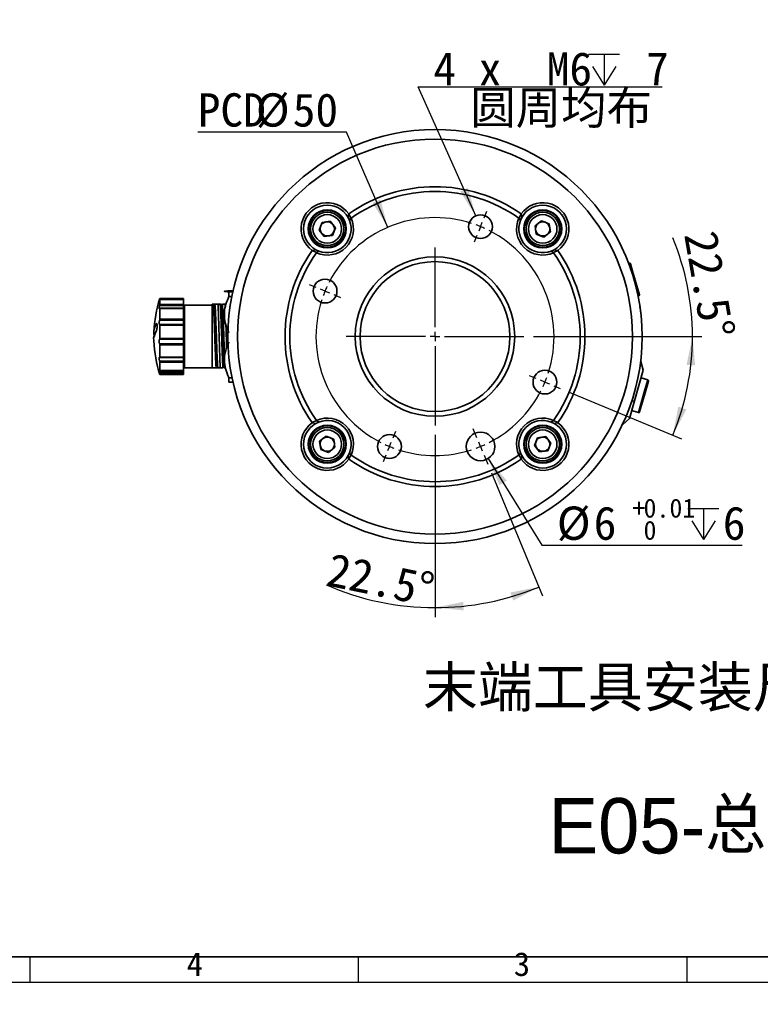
# Model space of a CAD drawing. Header units: millimetres. Extents: x 0 to 297, y 0 to 209.
# Tile 36 of 38: x 158 to 236, y 0 to 103. Entities that reach past the tile are written whole.
import ezdxf

# ---------------------------------------------------------------- set-up
doc = ezdxf.new("R2010")
doc.units = ezdxf.units.MM
doc.layers.add('图层0', color=7, linetype='Continuous')
doc.layers.add('细实线', color=7, linetype='Continuous')
doc.layers.add('粗实线', color=7, linetype='Continuous', lineweight=50)
doc.styles.add('SLDTEXTSTYLE0', font='SIMSUN.TTC')
doc.styles.add('SLDTEXTSTYLE3', font='仿宋_GB2312')
doc.styles.add('SLDTEXTSTYLE4', font='Algerian', dxfattribs={"bigfont": 'bigfont'})
doc.styles.add('SLDTEXTSTYLE5', font='SIMSUN.TTC', dxfattribs={"bigfont": 'bigfont'})
doc.styles.add('SLDTEXTSTYLE6', font='仿宋_GB2312', dxfattribs={"bigfont": 'bigfont'})
doc.dimstyles.new('SLDDIMSTYLE10', dxfattribs={"dimtxt": 3.5, "dimasz": 3, "dimexe": 0, "dimexo": 0.0625, "dimgap": 0.875, "dimtad": 0, "dimtih": 1, "dimtoh": 1, "dimdec": 6, "dimlfac": 2, "dimrnd": 1e-09, "dimzin": 12, "dimdsep": 46, "dimtxsty": 'SLDTEXTSTYLE0', "dimblk1": 'NONE', "dimblk2": 'NONE', "dimsah": 1, "dimcen": 0, "dimadec": 0, "dimazin": 3, "dimtfac": 1, "dimtmove": 0, "dimatfit": 3, "dimldrblk": 'NONE', "dimfxl": 0, "dimfrac": 2, "dimtolj": 1, "dimtzin": 12, "dimarcsym": 0})
doc.dimstyles.new('SLDDIMSTYLE11', dxfattribs={"dimtxt": 3.5, "dimasz": 3, "dimexe": 0, "dimexo": 0.0625, "dimgap": 0.875, "dimtad": 2, "dimdec": 4, "dimlfac": 2, "dimzin": 12, "dimdsep": 46, "dimtxsty": 'SLDTEXTSTYLE0', "dimsah": 1, "dimcen": 0.09, "dimadec": 1, "dimazin": 3, "dimtfac": 1, "dimtdec": 1, "dimtofl": 0, "dimtmove": 0, "dimatfit": 3, "dimfxl": 0, "dimfrac": 2, "dimtolj": 1, "dimtzin": 12, "dimarcsym": 0})
doc.dimstyles.new('SLDDIMSTYLE12', dxfattribs={"dimtxt": 3.5, "dimasz": 3, "dimexe": 0, "dimexo": 0.0625, "dimgap": 0.875, "dimtad": 2, "dimdec": 4, "dimlfac": 2, "dimzin": 12, "dimdsep": 46, "dimtxsty": 'SLDTEXTSTYLE0', "dimsah": 1, "dimcen": 0.09, "dimadec": 1, "dimazin": 3, "dimtfac": 1, "dimtdec": 1, "dimtofl": 0, "dimtmove": 0, "dimatfit": 3, "dimfxl": 0, "dimfrac": 2, "dimtolj": 1, "dimtzin": 12, "dimarcsym": 0})
doc.dimstyles.new('SLDDIMSTYLE13', dxfattribs={"dimtxt": 3.5, "dimasz": 3, "dimexe": 0, "dimexo": 0.0625, "dimgap": 0.875, "dimtad": 0, "dimtih": 1, "dimtoh": 1, "dimlfac": 2, "dimrnd": 1e-09, "dimzin": 12, "dimdsep": 46, "dimtxsty": 'SLDTEXTSTYLE0', "dimblk1": 'NONE', "dimblk2": 'NONE', "dimsah": 1, "dimcen": 0, "dimadec": 0, "dimazin": 3, "dimtol": 1, "dimtp": 0.01, "dimtfac": 1, "dimtmove": 0, "dimatfit": 3, "dimldrblk": 'NONE', "dimfxl": 0, "dimfrac": 2, "dimtolj": 1, "dimarcsym": 0})
doc.dimstyles.new('SLDDIMSTYLE4', dxfattribs={"dimtxt": 3.5, "dimasz": 3, "dimexe": 0, "dimexo": 0.0625, "dimgap": 0.875, "dimtad": 0, "dimtih": 1, "dimtoh": 1, "dimlfac": 3, "dimrnd": 1e-09, "dimzin": 12, "dimdsep": 46, "dimtxsty": 'SLDTEXTSTYLE0', "dimblk1": 'NONE', "dimblk2": 'NONE', "dimsah": 1, "dimcen": 0, "dimadec": 0, "dimazin": 3, "dimtol": 1, "dimtp": 0.03, "dimtfac": 1, "dimtmove": 0, "dimatfit": 3, "dimldrblk": 'NONE', "dimfxl": 0, "dimfrac": 2, "dimtolj": 1, "dimarcsym": 0})
doc.dimstyles.new('SLDDIMSTYLE8', dxfattribs={"dimtxt": 3.5, "dimasz": 3, "dimexe": 0, "dimexo": 0.0625, "dimgap": 0.875, "dimtad": 0, "dimtih": 1, "dimtoh": 1, "dimlfac": 3, "dimrnd": 1e-09, "dimzin": 12, "dimdsep": 46, "dimtxsty": 'SLDTEXTSTYLE0', "dimblk1": 'NONE', "dimblk2": 'NONE', "dimsah": 1, "dimcen": 0, "dimadec": 0, "dimazin": 3, "dimtfac": 1, "dimtmove": 0, "dimatfit": 3, "dimldrblk": 'NONE', "dimfxl": 0, "dimfrac": 2, "dimtolj": 1, "dimtzin": 12, "dimarcsym": 0})
doc.dimstyles.new('SLDDIMSTYLE9', dxfattribs={"dimtxt": 3.5, "dimasz": 3, "dimexe": 0, "dimexo": 0.0625, "dimgap": 0.875, "dimtad": 0, "dimtih": 1, "dimtoh": 1, "dimlfac": 2, "dimrnd": 1e-09, "dimzin": 12, "dimdsep": 46, "dimtxsty": 'SLDTEXTSTYLE0', "dimblk1": 'NONE', "dimblk2": 'NONE', "dimsah": 1, "dimcen": 0, "dimadec": 0, "dimazin": 3, "dimtfac": 1, "dimtmove": 0, "dimatfit": 3, "dimldrblk": 'NONE', "dimfxl": 0, "dimfrac": 2, "dimtolj": 1, "dimtzin": 12, "dimarcsym": 0})

# ---------------------------------------------------------------- blocks, each defined once
blk = doc.blocks.new('SW_SYMBOL_HOLE_DEPTH')
at = {"layer": '图层0', "color": 0}
for p, q in [((0, 875), (800, 875)), ((400, 875), (400, 75)), ((100, 555), (400, 75)), ((700, 555), (400, 75))]:
    blk.add_line(p, q, dxfattribs=at)
blk = doc.blocks.new('_D_19')
at = {"layer": '图层0'}
blk.add_line((194.2, 127.56), (173.14, 127.56), dxfattribs=at)
at = {"layer": '图层0', "xscale": 0.004072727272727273, "yscale": 0.004072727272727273, "zscale": 0.004072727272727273}
blk.add_blockref('SW_SYMBOL_HOLE_DEPTH', (186.91, 127.84), dxfattribs=at)
at = {"layer": '图层0', "attachment_point": 1, "style": 'SLDTEXTSTYLE0'}
for s, insert, char_height in [('0.03', (182.25, 132.46), 2), ('%%c', (173.14, 131.63), 3.5), ('4', (177.01, 131.63), 3.5), ('+', (181.09, 132.46), 2), ('6', (190.57, 131.63), 3.5), ('0', (182.25, 130.13), 2)]:
    blk.add_mtext(s, dxfattribs=dict(at, insert=insert, char_height=char_height))
blk = doc.blocks.new('_None')
blk = doc.blocks.new('_D_23')
at = {"layer": '图层0'}
blk.add_line((235.95, 182.98), (261.78, 182.98), dxfattribs=at)
at = {"layer": '图层0', "char_height": 3.5, "attachment_point": 1}
for s, insert, style in [(' 贯穿', (251.6, 186.05), 'SLDTEXTSTYLE5'), ('6-', (237.54, 186.05), 'SLDTEXTSTYLE0'), ('%%c', (241.62, 186.05), 'SLDTEXTSTYLE0'), ('6.6', (245.49, 186.05), 'SLDTEXTSTYLE0'), ('圆周均布', (241.51, 181.98), 'SLDTEXTSTYLE5')]:
    blk.add_mtext(s, dxfattribs=dict(at, insert=insert, style=style))
blk = doc.blocks.new('_D_24')
at = {"layer": '图层0'}
blk.add_line((192.52, 91.66), (176.88, 91.66), dxfattribs=at)
at = {"layer": '图层0', "char_height": 3.5, "attachment_point": 1, "style": 'SLDTEXTSTYLE0'}
for s, insert in [('PCD', (176.88, 95.73)), ('%%c', (182.99, 95.73)), ('50', (186.86, 95.73))]:
    blk.add_mtext(s, dxfattribs=dict(at, insert=insert))
blk = doc.blocks.new('_D_25')
at = {"layer": '图层0'}
blk.add_line((200.04, 96.41), (225.67, 96.41), dxfattribs=at)
at = {"layer": '图层0', "xscale": 0.004072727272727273, "yscale": 0.004072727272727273, "zscale": 0.004072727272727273}
blk.add_blockref('SW_SYMBOL_HOLE_DEPTH', (217.93, 96.27), dxfattribs=at)
at = {"layer": '图层0', "char_height": 3.5, "attachment_point": 1}
for s, insert, style in [('4 x  M6 ', (201.63, 100.05), 'SLDTEXTSTYLE0'), (' 7', (221.59, 100.05), 'SLDTEXTSTYLE0'), ('圆周均布', (205.5, 95.98), 'SLDTEXTSTYLE5')]:
    blk.add_mtext(s, dxfattribs=dict(at, insert=insert, style=style))
blk = doc.blocks.new('_D_26')
at = {"layer": '图层0'}
for p, q in [((212.14, 70.16), (229.84, 70.16)), ((215.89, 64.33), (227.7, 59.43))]:
    blk.add_line(p, q, dxfattribs=at)
for start, end in [(0, 22.5532), (337.5, 0)]:
    blk.add_arc((201.8, 70.16), 27.04, start, end, dxfattribs=at)
for points in [[(228.84, 70.16), (228.22, 67.19), (229.12, 67.14)], [(226.78, 59.82), (228.2, 62.5), (227.35, 62.8)]]:
    blk.add_solid(points, dxfattribs=at)
at = {"layer": '图层0', "insert": (231.41, 81.49), "char_height": 3.5, "attachment_point": 1, "rotation": 279.8195, "style": 'SLDTEXTSTYLE0'}
blk.add_mtext('22.5°', dxfattribs=at)
blk = doc.blocks.new('_D_27')
at = {"layer": '图层0'}
for p, q in [((201.8, 59.83), (201.8, 40.69)), ((207.73, 55.84), (213.08, 42.93))]:
    blk.add_line(p, q, dxfattribs=at)
for start, end in [(246.3511, 270), (270, 292.5)]:
    blk.add_arc((201.8, 70.16), 28.48, start, end, dxfattribs=at)
for points in [[(212.7, 43.85), (209.72, 43.28), (210.02, 42.43)], [(201.8, 41.69), (204.82, 41.39), (204.77, 42.29)]]:
    blk.add_solid(points, dxfattribs=at)
at = {"layer": '图层0', "insert": (190.93, 47.47), "char_height": 3.5, "attachment_point": 1, "rotation": 348.4611, "style": 'SLDTEXTSTYLE0'}
blk.add_mtext('22.5°', dxfattribs=at)
blk = doc.blocks.new('_D_28')
at = {"layer": '图层0'}
blk.add_line((213.01, 48.24), (234.06, 48.24), dxfattribs=at)
at = {"layer": '图层0', "xscale": 0.004072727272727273, "yscale": 0.004072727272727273, "zscale": 0.004072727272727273}
blk.add_blockref('SW_SYMBOL_HOLE_DEPTH', (228.36, 48.53), dxfattribs=at)
at = {"layer": '图层0', "attachment_point": 1, "style": 'SLDTEXTSTYLE0'}
for s, insert, char_height in [('+', (222.54, 53.14), 2), ('0.01', (223.7, 53.14), 2), ('%%c', (214.6, 52.31), 3.5), ('6', (218.47, 52.31), 3.5), ('6', (232.03, 52.31), 3.5), ('0', (223.7, 50.81), 2)]:
    blk.add_mtext(s, dxfattribs=dict(at, insert=insert, char_height=char_height))
blk = doc.blocks.new('SW_CENTERMARKSYMBOL_1')
at = {"layer": '图层0', "color": 0}
for p, q in [((16.71, 7.69), (17, 8.38)), ((16.33, 6.76), (16.14, 6.3)), ((16.33, 6.76), (16.52, 7.23)), ((15.95, 5.84), (15.66, 5.15)), ((11.55, -3.78), (11.55, 4.56)), ((-0.92, 0.38), (-1.62, 0.67)), ((0, 0), (-0.46, 0.19)), ((0, 0), (0.46, -0.19)), ((0.92, -0.38), (1.62, -0.67)), ((10.55, -4.78), (2.21, -4.78)), ((11.55, -4.78), (11.05, -4.78)), ((11.55, -4.78), (11.55, -4.28)), ((11.55, -4.78), (11.55, -5.28)), ((11.55, -4.78), (12.05, -4.78)), ((12.55, -4.78), (20.89, -4.78)), ((11.55, -5.78), (11.55, -14.12)), ((22.17, -9.18), (21.48, -8.9)), ((23.1, -9.57), (22.64, -9.38)), ((23.1, -9.57), (23.56, -9.76)), ((24.02, -9.95), (24.71, -10.24)), ((15.95, -15.41), (15.57, -14.48)), ((7.15, -15.41), (7.43, -14.72)), ((6.76, -16.33), (6.57, -16.79)), ((6.76, -16.33), (6.96, -15.87)), ((16.33, -16.33), (16.14, -15.87)), ((16.33, -16.33), (16.52, -16.79)), ((6.38, -17.26), (6.1, -17.95)), ((16.71, -17.26), (17.1, -18.18))]:
    blk.add_line(p, q, dxfattribs=at)
for start, end in [(72.0837, 152.9163), (67.5, 69.7918), (65.2082, 67.5), (342.0837, 62.9163), (157.5, 159.7918), (155.2082, 157.5), (162.0837, 242.9163), (337.5, 339.7918), (335.2082, 337.5), (297.0837, 332.9163), (245.2082, 247.5), (247.5, 249.7918), (290.2082, 292.5), (292.5, 294.7918), (252.0837, 287.9163)]:
    blk.add_arc((11.55, -4.78), 12.5, start, end, dxfattribs=at)

msp = doc.modelspace()

# ---------------------------------------------------------------- linework, layer by layer
at = {"color": 7, "linetype": 'Continuous', "lineweight": 35}
for p, q in [((192.74018374, 83.04912287), (192.68085167, 82.67397331)), ((192.74018374, 83.04912287), (192.75508716, 83.05958834)), ((192.75508714, 83.05958835), (192.96304093, 82.62076774)), ((210.6346668, 82.62076774), (210.84262059, 83.05958835)), ((210.84262057, 83.05958834), (210.85752399, 83.04912287)), ((210.85752399, 83.04912287), (210.91685622, 82.67397229)), ((189.62818343, 81.35365143), (189.94844156, 82.15828472)), ((189.94844156, 82.15828472), (190.80540349, 82.28324969)), ((190.80540349, 82.28324969), (191.3421073, 81.60358136)), ((192.82141823, 82.3684642), (192.68085134, 82.6739721)), ((192.96304092, 82.62076776), (192.82141887, 82.368464)), ((192.96304092, 82.62076772), (192.99004839, 82.61350003)), ((210.60765934, 82.61350003), (210.63466681, 82.62076772)), ((210.63466681, 82.62076776), (210.77628886, 82.368464)), ((210.91685639, 82.6739721), (210.7762895, 82.3684642)), ((212.30792907, 81.79887453), (212.98759739, 82.33557833)), ((212.43289404, 80.94191259), (212.30792907, 81.79887453)), ((212.98759739, 82.33557833), (213.79223068, 82.0153202)), ((213.79223068, 82.0153202), (213.91719565, 81.15835827)), ((190.16488723, 80.67398311), (189.62818343, 81.35365143)), ((191.02184917, 80.79894808), (190.16488723, 80.67398311)), ((191.3421073, 81.60358136), (191.02184917, 80.79894808)), ((213.23752733, 80.62165446), (212.43289404, 80.94191259)), ((213.91719565, 81.15835827), (213.23752733, 80.62165446)), ((189.34299402, 79.00072083), (188.90417341, 79.20867463)), ((188.90417342, 79.2086746), (188.91463889, 79.22357803)), ((189.28978845, 79.28291009), (188.91463889, 79.22357803)), ((189.28978966, 79.28291042), (189.59529756, 79.14234354)), ((189.342994, 79.00072084), (189.59529776, 79.14234289)), ((189.35026173, 78.97371338), (189.34299404, 79.00072084)), ((214.00240997, 79.14234289), (214.25471373, 79.00072084)), ((214.00241017, 79.14234354), (214.30791807, 79.28291042)), ((214.25471369, 79.00072084), (214.24744599, 78.97371338)), ((214.69353432, 79.20867463), (214.25471371, 79.00072083)), ((214.30791825, 79.28291025), (214.68306884, 79.22357803)), ((214.68306884, 79.22357803), (214.69353431, 79.2086746)), ((222.09606054, 77.9807288), (222.09603491, 77.98072145)), ((222.2078032, 77.87661519), (222.14286788, 77.85799529)), ((222.3314931, 77.80805275), (222.55621814, 77.02434341)), ((222.55621814, 77.02434341), (223.26176918, 74.56379453)), ((222.62877514, 76.42409614), (222.62876281, 76.4240926)), ((180.58416969, 74.96070558), (180.14885386, 74.96070558)), ((180.14885386, 74.8669048), (180.56318281, 74.8669048)), ((180.14885386, 74.8669048), (180.14885386, 74.35883351)), ((175.39885386, 74.08050947), (172.87634216, 74.08050947)), ((175.39885386, 74.07365501), (172.89780787, 74.07365501)), ((175.39885386, 74.1649079), (172.89885386, 74.1649079)), ((172.89885386, 74.16051772), (172.89885386, 74.1649079)), ((172.89885386, 74.16051772), (175.39885386, 74.16051772)), ((172.89885386, 73.5315297), (172.89885386, 74.0713152)), ((175.39885386, 74.0713152), (172.89885386, 74.0713152)), ((172.89885386, 73.5315297), (175.39885386, 73.5315297)), ((175.39885386, 74.16051772), (175.39885386, 74.1649079)), ((175.39885386, 74.16051772), (175.39885386, 74.08050947)), ((175.39885386, 74.07365501), (175.39885386, 74.08050947)), ((175.39885386, 74.07365501), (175.39885386, 74.0713152)), ((175.39885386, 73.5315297), (175.39885386, 74.0713152)), ((175.39885386, 73.5315297), (175.39885386, 73.41558066)), ((178.39885386, 73.4649079), (175.49885386, 73.4649079)), ((175.49885386, 73.4649079), (175.49885386, 66.8649079)), ((178.39885386, 73.5649079), (178.50988136, 73.5649079)), ((178.50988136, 73.5649079), (178.68253109, 73.5649079)), ((179.31766898, 73.5649079), (179.37473569, 73.5649079)), ((179.75882951, 73.56490761), (179.77329258, 73.26128877)), ((180.45702901, 74.35883351), (180.14885386, 74.35883351)), ((223.12827143, 74.42148472), (223.19320674, 74.44010463)), ((175.39885386, 73.41558066), (172.87634216, 73.41558066)), ((175.39885386, 73.14402139), (172.89083746, 73.14402139)), ((172.89885386, 72.00045808), (172.89885386, 73.11784482)), ((175.39885386, 73.11784482), (172.89885386, 73.11784482)), ((175.39885386, 73.14402139), (175.39885386, 73.41558066)), ((175.39885386, 73.14402139), (175.39885386, 73.11784482)), ((175.39885386, 72.00045808), (175.39885386, 73.11784482)), ((175.49885386, 73.0399079), (175.39885386, 73.0399079)), ((175.47385386, 73.1649079), (175.47385386, 73.04804299)), ((175.47385386, 73.04804299), (175.49885386, 73.04804299)), ((178.40223938, 73.0399079), (178.39885386, 73.0399079)), ((175.39885386, 71.87963671), (172.87634216, 71.87963671)), ((175.39885386, 71.44293164), (172.87795212, 71.44293164)), ((172.89885386, 72.00045808), (175.39885386, 72.00045808)), ((175.39885386, 72.00045808), (175.39885386, 71.87963671)), ((175.39885386, 71.44293164), (175.39885386, 71.87963671)), ((175.39885386, 71.44293164), (175.39885386, 71.37313738)), ((172.89885386, 69.97755228), (172.89885386, 71.37313738)), ((175.39885386, 71.37313738), (172.89885386, 71.37313738)), ((175.39885386, 69.97755228), (175.39885386, 71.37313738)), ((175.47385386, 71.33710128), (175.49885386, 71.327333)), ((175.39885386, 69.88423256), (172.87634216, 69.88423256)), ((172.87634216, 69.41562914), (175.39885386, 69.41562914)), ((172.89885386, 69.97755228), (175.39885386, 69.97755228)), ((175.39885386, 69.97755228), (175.39885386, 69.88423256)), ((175.39885386, 69.41562914), (175.39885386, 69.88423256)), ((175.39885386, 69.41562914), (175.39885386, 69.30468582)), ((172.89885386, 68.00484826), (172.89885386, 69.30468582)), ((175.39885386, 69.30468582), (172.89885386, 69.30468582)), ((175.39885386, 68.00484826), (175.39885386, 69.30468582)), ((172.87634216, 67.58927427), (175.39885386, 67.58927427)), ((172.88510737, 67.95884975), (175.39885386, 67.95884975)), ((172.89885386, 68.00484826), (175.39885386, 68.00484826)), ((172.89885386, 66.61093048), (172.89885386, 67.46673008)), ((175.39885386, 67.46673008), (172.89885386, 67.46673008)), ((175.39885386, 68.00484826), (175.39885386, 67.95884975)), ((175.39885386, 67.58927427), (175.39885386, 67.95884975)), ((175.39885386, 67.58927427), (175.39885386, 67.46673008)), ((175.39885386, 66.61093048), (175.39885386, 67.46673008)), ((175.39885386, 67.2899079), (175.49885386, 67.2899079)), ((175.47385386, 67.2899079), (175.47385386, 67.18312752)), ((178.39885386, 67.2899079), (178.45046167, 67.2899079)), ((223.4169292, 67.5550576), (223.37234117, 67.39956065)), ((223.4169292, 67.5550576), (223.39254796, 67.56204881)), ((223.67705017, 66.64822956), (223.4169292, 67.5550576)), ((172.87634216, 66.45305835), (175.39885386, 66.45305835)), ((172.89514278, 66.59977991), (175.39885386, 66.59977991)), ((172.89885386, 66.61093048), (175.39885386, 66.61093048)), ((172.89885386, 66.1649079), (172.89885386, 66.3517489)), ((175.39885386, 66.3517489), (172.89885386, 66.3517489)), ((175.39885386, 66.61093048), (175.39885386, 66.59977991)), ((175.39885386, 66.45305835), (175.39885386, 66.59977991)), ((175.39885386, 66.45305835), (175.39885386, 66.3517489)), ((175.39885386, 66.1649079), (175.39885386, 66.3517489)), ((175.49885386, 66.8649079), (178.39885386, 66.8649079)), ((178.81573118, 66.8649079), (178.39885386, 66.8649079)), ((178.98838091, 66.8649079), (178.81573118, 66.8649079)), ((179.68059768, 66.86490734), (179.62351453, 66.86490734)), ((223.67705017, 66.64822956), (222.7486816, 63.4106236)), ((172.89885386, 66.1649079), (175.39885386, 66.1649079)), ((180.14885386, 65.84061585), (180.48306164, 65.84061585)), ((180.14885386, 65.84061585), (180.14885386, 65.36911021)), ((180.58416969, 65.36911021), (180.14885386, 65.36911021)), ((223.16187995, 66.07967334), (223.16175736, 66.07970849)), ((224.15446844, 65.61407381), (223.43931295, 65.81914135)), ((224.22303087, 65.49038391), (223.87004033, 64.25935958)), ((223.87004033, 64.25935958), (223.2927548, 62.24612568)), ((222.7486816, 63.4106236), (222.21617218, 61.55354258)), ((222.08853872, 62.32965497), (222.08869746, 62.32960945)), ((222.4539094, 62.38263079), (223.16906489, 62.17756325)), ((188.90417341, 61.12114117), (189.34299402, 61.32909496)), ((188.91463889, 61.10623777), (188.90417342, 61.12114119)), ((189.28978845, 61.0469057), (188.91463889, 61.10623777)), ((189.59529756, 61.18747226), (189.28978966, 61.04690537)), ((189.59529811, 61.18747271), (189.342994, 61.32909495)), ((189.34299404, 61.32909495), (189.35026173, 61.35610242)), ((214.00240962, 61.18747271), (214.25471373, 61.32909495)), ((214.30791807, 61.04690537), (214.00241017, 61.18747226)), ((214.24744599, 61.35610242), (214.25471369, 61.32909495)), ((214.25471371, 61.32909496), (214.69353432, 61.12114117)), ((214.68306884, 61.10623777), (214.30791928, 61.0469057)), ((214.69353431, 61.12114119), (214.68306884, 61.10623777)), ((221.51503145, 60.9223519), (222.21617218, 61.55354258)), ((221.55961948, 61.07784885), (221.51503145, 60.9223519)), ((221.4906502, 60.92934311), (221.51503145, 60.9223519)), ((189.68051208, 59.17145753), (190.3601804, 59.70816133)), ((189.80547704, 58.31449559), (189.68051208, 59.17145753)), ((190.3601804, 59.70816133), (191.16481369, 59.3879032)), ((191.16481369, 59.3879032), (191.28977865, 58.53094127)), ((212.25560043, 58.72623443), (212.57585856, 59.53086772)), ((212.57585856, 59.53086772), (213.43282049, 59.65583269)), ((213.43282049, 59.65583269), (213.9695243, 58.97616437)), ((213.9695243, 58.97616437), (213.64926617, 58.17153108)), ((190.61011033, 57.99423746), (189.80547704, 58.31449559)), ((191.28977865, 58.53094127), (190.61011033, 57.99423746)), ((192.68085134, 57.65584369), (192.82141823, 57.96135159)), ((192.96304092, 57.70904803), (192.82141887, 57.96135179)), ((210.77628886, 57.96135179), (210.63466681, 57.70904803)), ((210.7762895, 57.96135159), (210.91685639, 57.65584369)), ((212.79230423, 58.04656611), (212.25560043, 58.72623443)), ((213.64926617, 58.17153108), (212.79230423, 58.04656611)), ((192.74018374, 57.28069292), (192.68085151, 57.65584351)), ((192.75508716, 57.27022745), (192.74018374, 57.28069292)), ((192.96304093, 57.70904805), (192.75508714, 57.27022745)), ((192.99004839, 57.71631577), (192.96304092, 57.70904807)), ((210.63466681, 57.70904807), (210.60765934, 57.71631577)), ((210.84262059, 57.27022745), (210.6346668, 57.70904805)), ((210.85752399, 57.28069292), (210.84262057, 57.27022745)), ((210.91685622, 57.65584351), (210.85752399, 57.28069292))]:
    msp.add_line(p, q, dxfattribs=at)
at = {"color": 8, "linetype": 'Continuous', "lineweight": 35}
for p, q in [((222.44584527, 77.04646381), (222.2078032, 77.87661519)), ((222.56562071, 76.62875722), (222.44584527, 77.04646381)), ((223.19320674, 74.44010463), (222.98196421, 75.17679489)), ((172.58722195, 71.51232665), (172.5308506, 71.51232665)), ((223.78055994, 64.3100999), (224.15446844, 65.61407381)), ((223.16906489, 62.17756325), (223.78055994, 64.3100999)), ((222.7486816, 63.4106236), (222.46122755, 63.37308827))]:
    msp.add_line(p, q, dxfattribs=at)
at = {"color": 7, "linetype": 'Continuous', "lineweight": 35, "flags": 128}
msp.add_lwpolyline([(223.32114346, 73.29636024), (223.37216193, 72.92304537), (223.41553307, 72.55951085)], dxfattribs=at)
at = {"color": 7, "linetype": 'Continuous', "lineweight": 35}
for centre, radius in [((201.79885386, 70.1649079), 21.75), ((201.79885386, 70.1649079), 20.75), ((190.48514536, 81.4786164), 2), ((190.48514536, 81.4786164), 1.9330127), ((190.48514536, 81.4786164), 1.75), ((190.48514536, 81.4786164), 1.5), ((206.58239677, 81.71340205), 1.25), ((213.11256236, 81.4786164), 2), ((213.11256236, 81.4786164), 1.9330127), ((213.11256236, 81.4786164), 1.75), ((213.11256236, 81.4786164), 1.5), ((201.79885386, 70.1649079), 8.375), ((201.79885386, 70.1649079), 7.875), ((190.25035971, 74.9484508), 1.25), ((213.34734802, 65.38136499), 1.25), ((190.48514536, 58.8511994), 2), ((190.48514536, 58.8511994), 1.9330127), ((190.48514536, 58.8511994), 1.75), ((190.48514536, 58.8511994), 1.5), ((206.58239677, 58.61641374), 1.5), ((213.11256236, 58.8511994), 2), ((213.11256236, 58.8511994), 1.9330127), ((213.11256236, 58.8511994), 1.75), ((213.11256236, 58.8511994), 1.5), ((197.01531096, 58.61641374), 1.25)]:
    msp.add_circle(centre, radius, dxfattribs=at)
for centre, radius, start, end in [((201.79885386, 70.1649079), 15.75, 54.95585449, 125.0441455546), ((201.79885386, 70.1649079), 15.25, 54.7162179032, 125.2837820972), ((190.48514536, 81.4786164), 2.75, 34.8552057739, 235.1447942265), ((190.48514536, 81.4786164), 2.5, 28.5641366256, 241.4358633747), ((213.11256236, 81.4786164), 2.75, 304.8552057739, 145.1447942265), ((213.11256236, 81.4786164), 2.5, 298.5641366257, 151.4358633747), ((190.48514536, 81.4786164), 2.75, 245.6263884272, 24.3736115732), ((190.48514536, 81.4786164), 2.5, 249.1489879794, 20.851012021), ((190.48514536, 81.4786164), 0.75, 158.2965788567, 218.2965788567), ((190.48514536, 81.4786164), 0.75, 98.2965788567, 158.2965788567), ((190.48514536, 81.4786164), 0.75, 38.2965788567, 98.2965788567), ((190.48514536, 81.4786164), 0.75, 338.2965788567, 38.2965788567), ((213.11256236, 81.4786164), 2.75, 155.6263884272, 294.3736115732), ((213.11256236, 81.4786164), 2.5, 159.1489879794, 290.851012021), ((213.11256236, 81.4786164), 0.75, 128.2965788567, 188.2965788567), ((213.11256236, 81.4786164), 0.75, 68.2965788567, 128.2965788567), ((213.11256236, 81.4786164), 0.75, 8.2965788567, 68.2965788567), ((190.48514536, 81.4786164), 0.75, 218.2965788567, 278.2965788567), ((190.48514536, 81.4786164), 0.75, 278.2965788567, 338.2965788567), ((213.11256236, 81.4786164), 0.75, 188.2965788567, 248.2965788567), ((213.11256236, 81.4786164), 0.75, 248.2965788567, 308.2965788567), ((213.11256236, 81.4786164), 0.75, 308.2965788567, 8.2965788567), ((201.79885386, 70.1649079), 15.75, 144.95585449, 215.0441455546), ((201.79885386, 70.1649079), 15.25, 144.7162179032, 215.2837820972), ((201.79885386, 70.1649079), 15.25, 324.7162179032, 35.2837820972), ((201.79885386, 70.1649079), 15.75, 324.95585449, 35.0441455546), ((222.23536693, 77.78048902), 0.1, 16.0000000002, 106.0000000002), ((223.16564301, 74.5362308), 0.1, 286.0000000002, 16.0000000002), ((187.2439407, 69.78101879), 15, 163.0067360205, 176.7731042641), ((187.2439407, 70.54879701), 15, 183.2311650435, 196.9932639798), ((224.1269047, 65.51794764), 0.1, 344.0000000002, 74.0000000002), ((223.19662863, 62.27368942), 0.1, 254.0000000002, 344.0000000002), ((190.48514536, 58.8511994), 2.75, 124.8552057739, 325.1447942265), ((190.48514536, 58.8511994), 2.5, 118.5641366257, 331.4358633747), ((190.48514536, 58.8511994), 2.75, 335.6263884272, 114.3736115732), ((190.48514536, 58.8511994), 2.5, 339.1489879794, 110.8510086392), ((213.11256236, 58.8511994), 2.75, 65.6263884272, 204.3736115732), ((213.11256236, 58.8511994), 2.5, 69.1489913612, 200.851012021), ((213.11256236, 58.8511994), 2.75, 214.8552057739, 55.1447942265), ((213.11256236, 58.8511994), 2.5, 208.5641366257, 61.4358633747), ((190.48514536, 58.8511994), 0.75, 128.2965788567, 188.2965788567), ((190.48514536, 58.8511994), 0.75, 68.2965788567, 128.2965788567), ((190.48514536, 58.8511994), 0.75, 8.2965788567, 68.2965788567), ((213.11256236, 58.8511994), 0.75, 158.2965788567, 218.2965788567), ((213.11256236, 58.8511994), 0.75, 98.2965788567, 158.2965788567), ((213.11256236, 58.8511994), 0.75, 38.2965788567, 98.2965788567), ((213.11256236, 58.8511994), 0.75, 338.2965788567, 38.2965788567), ((190.48514536, 58.8511994), 0.75, 188.2965788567, 248.2965788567), ((190.48514536, 58.8511994), 0.75, 248.2965788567, 308.2965788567), ((190.48514536, 58.8511994), 0.75, 308.2965788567, 8.2965788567), ((213.11256236, 58.8511994), 0.75, 218.2965788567, 278.2965788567), ((213.11256236, 58.8511994), 0.75, 278.2965788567, 338.2965788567), ((201.79885386, 70.1649079), 15.75, 234.95585449, 305.0441455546), ((201.79885386, 70.1649079), 15.25, 234.7162179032, 305.2837820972)]:
    msp.add_arc(centre, radius, start, end, dxfattribs=at)
for points, knots in [([(215.81660867, 77.2906319), (215.8149754, 77.29880897), (215.81298407, 77.30877866), (215.81545325, 77.30319274), (215.81589723, 77.30218834)], [0, 0, 0, 0, 0.8201917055, 1, 1, 1, 1]), ([(180.14885386, 74.8669048), (180.02905035, 74.87379959), (179.78579993, 74.88779886), (179.64228487, 74.90962742), (179.71159943, 74.93135421), (179.91732544, 74.94814238), (180.09451153, 74.95775686), (180.14885386, 74.96070558)], [0, 0, 0, 0, 0.22836771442, 0.46368043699, 0.67849487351, 0.90139554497, 1, 1, 1, 1]), ([(222.97950833, 75.10883107), (222.96706578, 75.16160927), (222.946137, 75.25038391), (222.91968429, 75.35866338), (222.90208386, 75.42963594), (222.89302592, 75.46570502), (222.89179499, 75.47059702), (222.89127743, 75.47265395)], [0, 0, 0, 0, 0.2797043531, 0.4704718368, 0.6610507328, 0.8574824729, 1, 1, 1, 1]), ([(223.02332729, 74.91719449), (223.01621187, 74.94878683), (223.00552478, 74.99623731), (222.9908057, 75.06027792), (222.98327851, 75.09262784), (222.97950833, 75.10883107)], [0, 0, 0, 0, 0.4985835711, 0.748853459, 1, 1, 1, 1]), ([(172.87634216, 74.08050947), (172.87520932, 74.07665893), (172.86571797, 74.04439791), (172.84941594, 73.98711619), (172.83220188, 73.92223054), (172.827817, 73.90060152), (172.8256737, 73.89002936)], [0, 0, 0, 0, 0.0445113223, 0.3729303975, 0.6934914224, 1, 1, 1, 1]), ([(172.82598248, 73.88182731), (172.82597816, 73.88130947), (172.82594356, 73.87716635), (172.83356061, 73.89464554), (172.8483758, 73.93417894), (172.86437322, 73.98150068), (172.87422781, 74.01187031), (172.87634216, 74.01838628)], [0, 0, 0, 0, 0.0408623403, 0.3269294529, 0.617142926, 0.917855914, 1, 1, 1, 1]), ([(172.87634216, 74.08050947), (172.87956864, 74.09150795), (172.88602517, 74.11351714), (172.8934852, 74.13969181), (172.89808159, 74.15649034), (172.89861283, 74.15926073), (172.89885386, 74.16051772)], [0, 0, 0, 0, 0.2646085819, 0.5295111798, 0.786527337, 1, 1, 1, 1]), ([(172.89885386, 74.0713152), (172.89854414, 74.072646), (172.89792488, 74.07530677), (172.89310083, 74.06572499), (172.88589213, 74.04719615), (172.87961185, 74.02825011), (172.87634216, 74.01838628)], [0, 0, 0, 0, 0.2426144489, 0.485073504, 0.7319149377, 1, 1, 1, 1]), ([(172.87634216, 73.41558066), (172.87956864, 73.42679986), (172.88602517, 73.44925073), (172.8934852, 73.48376253), (172.89808159, 73.51276504), (172.89861283, 73.52567302), (172.89885386, 73.5315297)], [0, 0, 0, 0, 0.2646085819, 0.5295111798, 0.786527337, 1, 1, 1, 1]), ([(178.39885386, 73.5649079), (178.39885386, 73.44639755), (178.39885386, 73.20302718), (178.39885386, 72.43066834), (178.39885386, 71.44454849), (178.39885386, 70.34281431), (178.39885386, 69.2236749), (178.39885386, 68.18482909), (178.39885386, 67.33038921), (178.39885386, 67.01734584), (178.39885386, 66.8649079)], [0, 0, 0, 0, 0.1217386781, 0.25, 0.3782613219, 0.5, 0.6217386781, 0.75, 0.8782613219, 1, 1, 1, 1]), ([(179.00882871, 73.5649079), (178.97877686, 73.5649079), (178.89676398, 73.5649079), (178.77947724, 73.5649079), (178.71488437, 73.5649079), (178.68253109, 73.5649079)], [0, 0, 0, 0, 0.22400482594, 0.61131947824, 1, 1, 1, 1]), ([(179.23722099, 73.5649079), (179.20841637, 73.5649079), (179.16514064, 73.5649079), (179.08123467, 73.5649079), (179.03296387, 73.5649079), (179.00881636, 73.5649079)], [0, 0, 0, 0, 0.4986830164, 0.7492157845, 1, 1, 1, 1]), ([(179.00881889, 73.5649025), (179.0186967, 73.37023937), (179.03845222, 72.98091517), (179.06808596, 72.16843815), (179.09771984, 71.24801215), (179.12735314, 70.25740671), (179.15698613, 69.26114047), (179.18661975, 68.32393835), (179.21625339, 67.48519001), (179.23600915, 67.07167617), (179.245887, 66.86491995)], [0, 0, 0, 0, 0.1249996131, 0.2499979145, 0.3749966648, 0.4999985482, 0.6250018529, 0.7500028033, 0.8750018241, 1, 1, 1, 1]), ([(179.23721864, 73.56490725), (179.24951495, 73.42822731), (179.27410757, 73.15486755), (179.31099672, 72.37525677), (179.34788582, 71.40923974), (179.38477491, 70.31956372), (179.421664, 69.21528461), (179.45855308, 68.20654868), (179.49544213, 67.36102909), (179.52003489, 67.03028334), (179.53233127, 66.8649105)], [0, 0, 0, 0, 0.1250002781, 0.2500004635, 0.3750005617, 0.5000005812, 0.6250005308, 0.7500004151, 0.8750002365, 1, 1, 1, 1]), ([(179.23721963, 73.5649079), (179.24474198, 73.5649079), (179.25485511, 73.5649079), (179.28405934, 73.5649079), (179.30173694, 73.5649079), (179.310953, 73.5649079), (179.31546779, 73.5649079), (179.31766898, 73.5649079)], [0, 0, 0, 0, 0.6412553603, 0.8621113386, 0.9373677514, 0.9694636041, 1, 1, 1, 1]), ([(179.68059768, 66.86490734), (179.66785343, 67.02226004), (179.64236493, 67.33696543), (179.60413218, 68.1865527), (179.56589944, 69.2133857), (179.52766668, 70.34297643), (179.48943394, 71.45450845), (179.45120118, 72.42868747), (179.41296848, 73.197324), (179.38747994, 73.44238064), (179.37473569, 73.56490883)], [0, 0, 0, 0, 0.1250000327, 0.2500000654, 0.3750000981, 0.5000001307, 0.6250001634, 0.7500001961, 0.8750002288, 1, 1, 1, 1]), ([(179.7588418, 73.5649079), (179.73174794, 73.5649079), (179.66086655, 73.5649079), (179.55853042, 73.5649079), (179.49795712, 73.5649079), (179.46763585, 73.5649079)], [0, 0, 0, 0, 0.2360726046, 0.6175996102, 1, 1, 1, 1]), ([(180.14885386, 70.54261275), (180.02905035, 70.82312274), (179.78579993, 71.39267346), (179.64228487, 72.28075359), (179.71159943, 73.16469315), (179.91732544, 73.84770804), (180.09451153, 74.2388666), (180.14885386, 74.35883351)], [0, 0, 0, 0, 0.2283677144, 0.463680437, 0.6784948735, 0.901395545, 1, 1, 1, 1]), ([(172.87634216, 73.41558066), (172.87520965, 73.41182612), (172.8657211, 73.38036932), (172.84929361, 73.31734418), (172.83261816, 73.23185828), (172.82430389, 73.16035069), (172.82467839, 73.11025201), (172.83306952, 73.08474526), (172.84851819, 73.08544953), (172.86436522, 73.10538787), (172.87422639, 73.12357627), (172.87634216, 73.12747869)], [0, 0, 0, 0, 0.0196109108, 0.1643066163, 0.3055402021, 0.4405825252, 0.5705278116, 0.6986198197, 0.8285684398, 0.9632184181, 1, 1, 1, 1]), ([(172.89885386, 73.11784482), (172.89854414, 73.12443582), (172.89792488, 73.13761361), (172.89310083, 73.14520089), (172.88589213, 73.14333136), (172.87961185, 73.13290628), (172.87634216, 73.12747869)], [0, 0, 0, 0, 0.2426144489, 0.485073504, 0.7319149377, 1, 1, 1, 1]), ([(172.37507393, 70.1649079), (172.32796261, 70.29631757), (172.16693822, 70.74546994), (172.38007313, 71.19459984), (172.5308506, 71.51232665)], [0, 0, 0, 0, 0.29257259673, 1, 1, 1, 1]), ([(172.5308506, 71.51232665), (172.54030968, 71.5263659), (172.55923718, 71.5544583), (172.58423545, 71.53396804), (172.6029505, 71.46860663), (172.61325787, 71.36302579), (172.61427704, 71.23169542), (172.60619236, 71.08917971), (172.58994075, 70.95010031), (172.56710737, 70.82923919), (172.54612388, 70.75896819), (172.53384001, 70.73304454), (172.5308506, 70.72673574)], [0, 0, 0, 0, 0.1098312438, 0.2197711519, 0.3287175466, 0.4357269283, 0.5410065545, 0.6454986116, 0.7504354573, 0.8568444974, 0.9651615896, 1, 1, 1, 1]), ([(172.87634216, 71.87963671), (172.87520965, 71.87698313), (172.8657211, 71.85475052), (172.84929361, 71.80326742), (172.83261816, 71.71837882), (172.82430389, 71.6322477), (172.82467839, 71.55527241), (172.83306952, 71.49408238), (172.84851819, 71.45369788), (172.86436522, 71.44140199), (172.87422639, 71.44251405), (172.87634216, 71.44275265)], [0, 0, 0, 0, 0.0196109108, 0.1643066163, 0.3055402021, 0.4405825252, 0.5705278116, 0.6986198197, 0.8285684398, 0.9632184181, 1, 1, 1, 1]), ([(172.87634216, 71.87963671), (172.87956864, 71.88807045), (172.88602517, 71.90494731), (172.8934852, 71.93854883), (172.89808159, 71.97198413), (172.89861283, 71.99157102), (172.89885386, 72.00045808)], [0, 0, 0, 0, 0.2646085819, 0.5295111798, 0.786527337, 1, 1, 1, 1]), ([(172.89885386, 71.37313738), (172.89854414, 71.38322252), (172.89792488, 71.40338636), (172.89310083, 71.4261097), (172.88589213, 71.4414004), (172.87961185, 71.44228967), (172.87634216, 71.44275265)], [0, 0, 0, 0, 0.2426144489, 0.485073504, 0.7319149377, 1, 1, 1, 1]), ([(172.5308506, 70.72673574), (172.35973283, 70.40804579), (172.17675561, 70.06726879), (172.27765426, 69.72650883), (172.28419388, 69.70442288)], [0, 0, 0, 0, 0.935186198, 1, 1, 1, 1]), ([(179.84431541, 71.34162851), (179.84545347, 71.30665475), (179.85646963, 70.96811616), (179.87736326, 70.25544952), (179.90037039, 69.47537327), (179.91350069, 69.06597789), (179.91675291, 68.96457559)], [0, 0, 0, 0, 0.04713092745, 0.4562174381, 0.86531161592, 1, 1, 1, 1]), ([(172.87634216, 69.88423256), (172.87520965, 69.88339096), (172.8657211, 69.87633974), (172.84929361, 69.85019354), (172.83261816, 69.78864809), (172.82430389, 69.7109722), (172.82467839, 69.62774577), (172.83306952, 69.54726827), (172.84851819, 69.476616), (172.86436522, 69.43538054), (172.87422639, 69.41911829), (172.87634216, 69.41562914)], [0, 0, 0, 0, 0.0196109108, 0.1643066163, 0.3055402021, 0.4405825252, 0.5705278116, 0.6986198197, 0.8285684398, 0.9632184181, 1, 1, 1, 1]), ([(172.87634216, 69.88423256), (172.87956864, 69.88762103), (172.88602517, 69.89440173), (172.8934852, 69.91808947), (172.89808159, 69.9469986), (172.89861283, 69.9680161), (172.89885386, 69.97755228)], [0, 0, 0, 0, 0.2646085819, 0.5295111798, 0.786527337, 1, 1, 1, 1]), ([(172.89885386, 69.30468582), (172.89854414, 69.3155628), (172.89792488, 69.3373098), (172.89310083, 69.3690805), (172.88589213, 69.39743431), (172.87961185, 69.40939965), (172.87634216, 69.41562914)], [0, 0, 0, 0, 0.2426144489, 0.485073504, 0.7319149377, 1, 1, 1, 1]), ([(180.14885386, 65.84061585), (180.09734065, 65.95106411), (179.92180902, 66.32741734), (179.71587731, 66.99919793), (179.63930937, 67.86090877), (179.79172206, 68.71566311), (180.00870989, 69.27391304), (180.14299364, 69.55094594), (180.14885386, 69.56303583)], [0, 0, 0, 0, 0.0931237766, 0.3173199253, 0.5410271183, 0.7651001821, 0.9897488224, 1, 1, 1, 1]), ([(172.85014385, 67.97625585), (172.84413007, 67.97110036), (172.83236613, 67.96101536), (172.82436739, 67.91100606), (172.82466192, 67.84423487), (172.83307398, 67.76592755), (172.84851689, 67.68396794), (172.86436529, 67.62483499), (172.87422641, 67.59555619), (172.87634216, 67.58927427)], [0, 0, 0, 0, 0.16900168, 0.3305948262, 0.4860888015, 0.6393651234, 0.7948630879, 0.9559867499, 1, 1, 1, 1]), ([(172.87634216, 67.96403514), (172.87520546, 67.96525609), (172.86750407, 67.97352824), (172.86080781, 67.97397694), (172.8550999, 67.97435942)], [0, 0, 0, 0, 0.1475970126, 1, 1, 1, 1]), ([(172.87634216, 67.96403514), (172.87956864, 67.9614704), (172.88602517, 67.95633806), (172.8934852, 67.96376491), (172.89808159, 67.98040168), (172.89861283, 67.99721819), (172.89885386, 68.00484826)], [0, 0, 0, 0, 0.26460858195, 0.52951117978, 0.78652733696, 1, 1, 1, 1]), ([(172.89885386, 67.46673008), (172.89854414, 67.47548442), (172.89792488, 67.49298749), (172.89310083, 67.52529261), (172.88589213, 67.55911215), (172.87961185, 67.57894746), (172.87634216, 67.58927427)], [0, 0, 0, 0, 0.2426144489, 0.485073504, 0.7319149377, 1, 1, 1, 1]), ([(172.87634216, 66.6335598), (172.87520965, 66.63647274), (172.8657211, 66.66087832), (172.84929361, 66.69775726), (172.83261816, 66.72169771), (172.82430389, 66.71552942), (172.82467839, 66.68240166), (172.83306952, 66.6274309), (172.84851819, 66.55607436), (172.86436522, 66.49490057), (172.87422639, 66.46044992), (172.87634216, 66.45305835)], [0, 0, 0, 0, 0.0196109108, 0.1643066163, 0.3055402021, 0.4405825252, 0.5705278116, 0.6986198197, 0.8285684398, 0.9632184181, 1, 1, 1, 1]), ([(172.87634216, 66.6335598), (172.87956864, 66.62572907), (172.88602517, 66.6100589), (172.8934852, 66.59923484), (172.89808159, 66.59914145), (172.89861283, 66.60725098), (172.89885386, 66.61093048)], [0, 0, 0, 0, 0.2646085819, 0.5295111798, 0.786527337, 1, 1, 1, 1]), ([(172.89885386, 66.3517489), (172.89854414, 66.35603488), (172.89792488, 66.36460409), (172.89310083, 66.38878751), (172.88589213, 66.41901085), (172.87961185, 66.44140127), (172.87634216, 66.45305835)], [0, 0, 0, 0, 0.2426144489, 0.485073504, 0.7319149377, 1, 1, 1, 1]), ([(178.98838091, 66.8649079), (179.02227323, 66.8649079), (179.07318794, 66.8649079), (179.16673084, 66.8649079), (179.21952392, 66.8649079), (179.24593251, 66.8649079)], [0, 0, 0, 0, 0.4987637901, 0.7492675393, 1, 1, 1, 1]), ([(179.24588343, 66.8649079), (179.27465742, 66.8649079), (179.33220588, 66.8649079), (179.43186463, 66.8649079), (179.49329096, 66.8649079), (179.53233175, 66.8649079)], [0, 0, 0, 0, 0.2670894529, 0.5341833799, 1, 1, 1, 1]), ([(179.76274131, 66.8649079), (179.75499377, 66.8649079), (179.74445216, 66.8649079), (179.71357756, 66.8649079), (179.69458458, 66.8649079), (179.68511141, 66.8649079), (179.68059541, 66.8649079)], [0, 0, 0, 0, 0.6149992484, 0.8367930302, 0.9221968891, 1, 1, 1, 1]), ([(222.26568806, 62.80479935), (222.27792036, 62.83897185), (222.30816149, 62.92345432), (222.35544057, 63.05881697), (222.38117964, 63.134289), (222.39415219, 63.17232707)], [0, 0, 0, 0, 0.25200148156, 0.62300704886, 1, 1, 1, 1]), ([(222.39415219, 63.17232707), (222.41089759, 63.22206658), (222.43899233, 63.30551747), (222.45298939, 63.348107), (222.45605526, 63.35738674), (222.45760347, 63.36207285)], [0, 0, 0, 0, 0.4220895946, 0.7081644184, 1, 1, 1, 1]), ([(222.08920621, 62.33138369), (222.08909288, 62.33108971), (222.08873607, 62.33016418), (222.09699201, 62.35157296), (222.11608477, 62.40112694), (222.13806769, 62.45914408), (222.14106582, 62.46705673)], [0, 0, 0, 0, 0.1354360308, 0.4263970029, 0.9217692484, 1, 1, 1, 1]), ([(222.14106582, 62.46705673), (222.15400782, 62.50137901), (222.17998116, 62.57026057), (222.22669609, 62.69679143), (222.25542228, 62.77636309), (222.26568806, 62.80479935)], [0, 0, 0, 0, 0.38958382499, 0.78185764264, 1, 1, 1, 1]), ([(221.54444902, 61.04493136), (221.55560706, 61.06915515), (221.57238651, 61.10558285), (221.59514171, 61.15545855), (221.60672598, 61.18100351), (221.61253187, 61.1938063)], [0, 0, 0, 0, 0.4975141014, 0.7481607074, 1, 1, 1, 1]), ([(221.61253187, 61.1938063), (221.63298872, 61.23922625), (221.66805619, 61.31708588), (221.7133315, 61.41971688), (221.7469745, 61.49674782), (221.76845665, 61.54645396), (221.77340102, 61.55793489), (221.77546737, 61.56273301)], [0, 0, 0, 0, 0.2440971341, 0.4184352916, 0.5934423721, 0.830090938, 1, 1, 1, 1])]:
    msp.add_open_spline(points, degree=3, knots=knots, dxfattribs=at)
for points in [[(178.50988136, 73.5649079), (178.5226251, 73.44237912), (178.54811259, 73.19732157), (178.58634381, 72.42868404), (178.62457504, 71.45450528), (178.66280627, 70.34297408), (178.7010375, 69.21338444), (178.73926873, 68.18655248), (178.77749996, 67.33696596), (178.80298744, 67.02226059), (178.81573118, 66.8649079)], [(178.98838091, 66.8649079), (178.97563717, 67.02226059), (178.95014969, 67.33696596), (178.91191846, 68.18655248), (178.87368723, 69.21338444), (178.835456, 70.34297408), (178.79722477, 71.45450528), (178.75899355, 72.42868404), (178.72076232, 73.19732157), (178.69527483, 73.44237912), (178.68253109, 73.5649079)], [(179.31766457, 73.56490845), (179.33040831, 73.44237984), (179.35589581, 73.19732262), (179.39412706, 72.42868511), (179.4323583, 71.45450609), (179.47058955, 70.34297442), (179.50882079, 69.21338426), (179.54705204, 68.18655189), (179.58528328, 67.33696518), (179.61077078, 67.02225995), (179.62351453, 66.86490734)]]:
    msp.add_open_spline(points, degree=3, dxfattribs=at)
at = {"color": 8, "linetype": 'Continuous', "lineweight": 35}
msp.add_open_spline([(179.69984122, 67.99362308), (179.69621609, 68.07167166), (179.68029481, 68.4144551), (179.65207736, 69.22643459), (179.61518887, 70.31658062), (179.57830037, 71.41004557), (179.54141185, 72.37504852), (179.50452336, 73.1549231), (179.4799309, 73.4282434), (179.46763466, 73.56490357)], degree=3, knots=[0, 0, 0, 0, 0.0468349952, 0.2056957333, 0.3645565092, 0.523417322, 0.6822781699, 0.8411390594, 1, 1, 1, 1], dxfattribs=at)
at = {"layer": '图层0'}
for p, q in [((206.07424396, 82.85545316), (200.04488755, 96.40616665)), ((196.84361182, 81.6407772), (192.5181769, 91.65807311)), ((207.3723482, 57.34127581), (213.00998857, 48.24100868)), ((159.24, 5), (159.24, 2.33512031)), ((193.74, 5), (193.74, 2.33512031)), ((228.24, 5), (228.24, 2.33512031))]:
    msp.add_line(p, q, dxfattribs=at)
for points in [[(206.07424396, 82.85545316), (205.26581561, 85.77931082), (204.44353882, 85.41344079)], [(196.84361182, 81.6407772), (196.06748502, 84.57337455), (195.24122243, 84.21659712)], [(207.3723482, 57.34127581), (208.56970969, 54.55401453), (209.33479244, 55.02798539)]]:
    msp.add_solid(points, dxfattribs=at)
at = {"layer": '粗实线', "lineweight": 35}
msp.add_line((25, 5), (292, 5), dxfattribs=at)
at = {"layer": '细实线'}
msp.add_line((2.7533732, 2.33512031), (297.24653265, 2.33512031), dxfattribs=at)

# ---------------------------------------------------------------- block references
at = {"layer": '图层0'}
msp.add_blockref('SW_CENTERMARKSYMBOL_1', (190.25035971, 74.9484508), dxfattribs=at)

# ---------------------------------------------------------------- texts
at = {"color": 7, "linetype": 'Continuous', "lineweight": 0, "insert": (200.52844152, 35.46579344), "char_height": 4.233333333, "attachment_point": 1, "style": 'SLDTEXTSTYLE6'}
msp.add_mtext('末端工具安装尺寸', dxfattribs=at)
at = {"layer": '图层0', "char_height": 2.5, "attachment_point": 1, "style": 'SLDTEXTSTYLE3'}
for s, insert in [('4', (175.72614044, 5.47571801)), ('3', (210.08273127, 5.47571801))]:
    msp.add_mtext(s, dxfattribs=dict(at, insert=insert))
at = {"layer": '细实线', "insert": (252.08133992, 21.67276322), "char_height": 5.8208333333, "attachment_point": 2, "style": 'SLDTEXTSTYLE4'}
msp.add_mtext('E05-总线末端20221227', dxfattribs=at)

# ---------------------------------------------------------------- dimensions: what is measured, and where the dimension line sits
at = {"layer": '图层0'}
for p1, text, dimstyle, picture, middle in [((1.46060327, 1.0908017), '6-<> 贯穿\\P圆周均布', 'SLDDIMSTYLE8', '_D_23', (249.66142151, 182.47775125)), ((0.85078275, 0.60083071), '<>{\\fGDT;x}6', 'SLDDIMSTYLE4', '_D_19', (182.87726743, 130.09385102)), ((13.95363474, 4.85164052), 'PCD<>', 'SLDDIMSTYLE9', '_D_24', (183.90369813, 94.19487869)), ((1.71107887, 0.48550752), '<>{\\fGDT;x}6', 'SLDDIMSTYLE13', '_D_28', (224.33050983, 50.77781426))]:
    dim = msp.add_diameter_dim_2p(p1=p1, p2=(0, 0), text=text, dimstyle=dimstyle, dxfattribs=at)
    dim.commit()
    dim.dimension.update_dxf_attribs({"geometry": picture, "text_midpoint": middle, "dimtype": 163})
dim = msp.add_diameter_dim_2p(p1=(1.40860419, 0.55717158), p2=(0, 0), text='4 x  M6 {\\fGDT;x} 7\\P圆周均布\\P', dimstyle='SLDDIMSTYLE10', override={"dimpost": '<>'}, dxfattribs=at)
dim.commit()
dim.dimension.update_dxf_attribs({"geometry": '_D_25', "text_midpoint": (213.64954075, 96.19188409), "dimtype": 163})
for base, line1, line2, dimstyle, picture, middle in [((228.3190218, 64.88971851), ((211.13768863, 70.1649079), (192.4600191, 70.1649079)), ((214.9641372, 64.71166899), (211.73055884, 66.051061)), 'SLDDIMSTYLE11', '_D_26', (228.44245144, 74.77637604)), ((207.35471938, 42.23368579), ((207.34776363, 56.76865468), (205.8170299, 60.46417281)), ((201.79885386, 79.50374266), (201.79885386, 60.82607313)), 'SLDDIMSTYLE12', '_D_27', (196.1022103, 42.26205747))]:
    dim = msp.add_angular_dim_2l(base=base, line1=line1, line2=line2, dimstyle=dimstyle, dxfattribs=at)
    dim.commit()
    dim.dimension.update_dxf_attribs({"geometry": picture, "text_midpoint": middle, "dimtype": 162})

doc.saveas('drawing.dxf')
